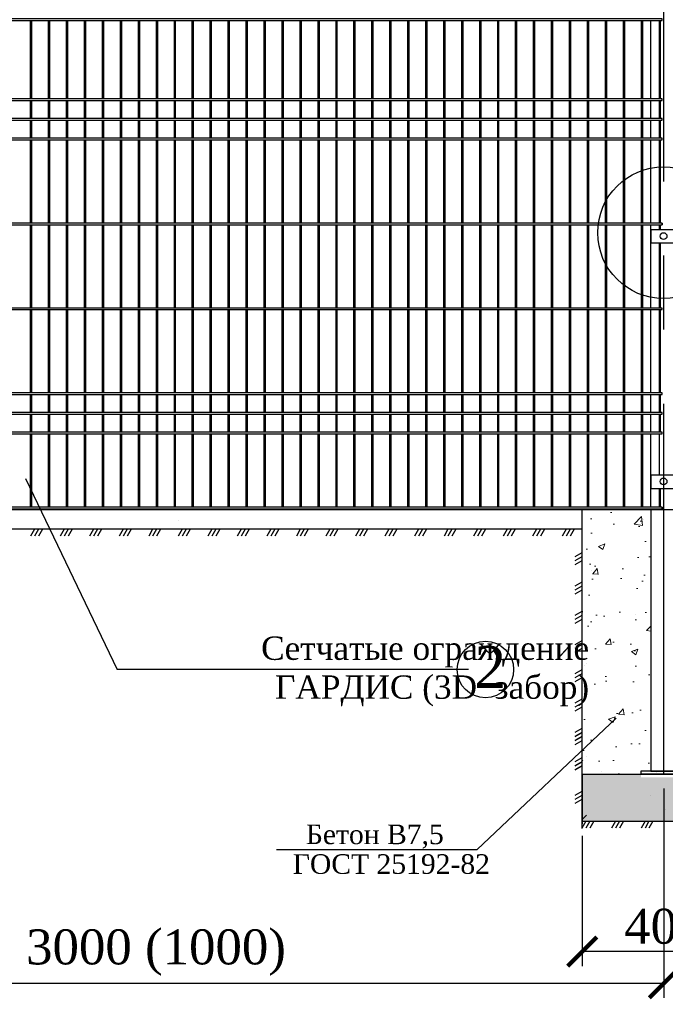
# Model space of a CAD drawing. Header units: inches. Extents: x 9403 to 10041, y 45 to 1090.
# Tile 30 of 41: x 9607 to 9662, y 534 to 618. Entities that reach past the tile are written whole.
import ezdxf
from ezdxf.enums import TextEntityAlignment as Align

# ---------------------------------------------------------------- set-up
doc = ezdxf.new("R2010")
doc.units = ezdxf.units.IN
doc.header["$MEASUREMENT"] = 0
doc.linetypes.add('CENTER', pattern=[50.8, 31.75, -6.35, 6.35, -6.35])
doc.linetypes.add('K5LT_BASIC', pattern=[0])
doc.layers.add('.', color=7, linetype='Continuous', lineweight=15)
doc.layers.add('Системный слой VIEW1', color=7, linetype='Continuous')
doc.styles.add('GOST', font='gost.shx', dxfattribs={"oblique": 15})
doc.styles.add('TIEMS', font='times.ttf')
doc.dimstyles.new('Copy of ISO-25', dxfattribs={"dimtxt": 3, "dimasz": 2.5, "dimexe": 1.25, "dimexo": 0.625, "dimtad": 1, "dimlfac": 100, "dimtxsty": 'GOST', "dimblk": 'ARCHTICK', "dimcen": 2.5, "dimadec": 0, "dimazin": 0, "dimtfac": 1, "dimtmove": 0, "dimatfit": 3, "dimldrblk": 'ARCHTICK', "dimfxl": 1, "dimarcsym": 0})

# ---------------------------------------------------------------- blocks, each defined once
blk = doc.blocks.new('_ArchTick')
at = {"color": 0, "linetype": 'ByBlock', "const_width": 0.15}
blk.add_lwpolyline([(-0.5, -0.5), (0.5, 0.5)], dxfattribs=at)
blk = doc.blocks.new('*D345')
at = {"color": 0, "lineweight": -2, "transparency": 16777216}
for p, q in [((9575.104, 552.153), (9575.104, 534.203)), ((9662.184, 552.153), (9662.184, 534.203)), ((9662.184, 535.453), (9575.104, 535.453))]:
    blk.add_line(p, q, dxfattribs=at)
at = {"layer": 'Defpoints', "color": 0, "transparency": 16777216}
for p in [(9575.104, 552.778), (9662.184, 552.778), (9575.104, 535.453)]:
    blk.add_point(p, dxfattribs=at)
at = {"color": 0, "lineweight": -2, "transparency": 16777216, "xscale": 2.5, "yscale": 2.5, "zscale": 2.5, "rotation": 180}
blk.add_blockref('_ArchTick', (9575.104, 535.453), dxfattribs=at)
at = {"color": 0, "lineweight": -2, "transparency": 16777216, "xscale": 2.5, "yscale": 2.5, "zscale": 2.5}
blk.add_blockref('_ArchTick', (9662.184, 535.453), dxfattribs=at)
at = {"color": 0, "transparency": 16777216, "insert": (9618.644, 538.089), "char_height": 3, "attachment_point": 5, "style": 'TIEMS'}
blk.add_mtext('3000 (1000)', dxfattribs=at)
blk = doc.blocks.new('*D347')
at = {"color": 0, "lineweight": -2, "transparency": 16777216}
for p, q in [((9655.184, 548.088), (9655.184, 536.922)), ((9669.184, 548.088), (9669.184, 536.922)), ((9669.184, 538.172), (9655.184, 538.172))]:
    blk.add_line(p, q, dxfattribs=at)
at = {"layer": 'Defpoints', "color": 0, "transparency": 16777216}
for p in [(9655.184, 548.713), (9669.184, 548.713), (9655.184, 538.172)]:
    blk.add_point(p, dxfattribs=at)
at = {"color": 0, "lineweight": -2, "transparency": 16777216, "xscale": 2.5, "yscale": 2.5, "zscale": 2.5, "rotation": 180}
blk.add_blockref('_ArchTick', (9655.184, 538.172), dxfattribs=at)
at = {"color": 0, "lineweight": -2, "transparency": 16777216, "xscale": 2.5, "yscale": 2.5, "zscale": 2.5}
blk.add_blockref('_ArchTick', (9669.184, 538.172), dxfattribs=at)
at = {"color": 0, "transparency": 16777216, "insert": (9662.184, 540.323), "char_height": 3, "attachment_point": 5, "style": 'TIEMS'}
blk.add_mtext('400', dxfattribs=at)

msp = doc.modelspace()

# ---------------------------------------------------------------- hatches: boundary and pattern name
at = {"layer": '.', "linetype": 'ByBlock'}
h = msp.add_hatch(dxfattribs=at)
h.set_pattern_fill('AR-CONC', color=0, scale=0.8)
h.set_pattern_definition([(50, (6549.391, -797.6117), (5.7380815, -0.502017), [0.6, -6.6]), (355, (6549.391, -797.6117), (-1.110011, 6.017537), [0.48, -5.28]), (100.45144, (6549.869, -797.6535), (4.628071, 5.51552), [0.509922, -5.609137]), (46.1842, (6549.391, -796.012), (8.53793, -1.324154), [0.9, -9.9]), (96.63564, (6550.1026, -796.122), (7.477296, 7.792949), [0.764883, -8.41371]), (351.18416, (6549.391, -796.012), (7.477296, 7.792949), [0.72, -7.92]), (21, (6550.191, -796.4117), (4.7752564, -3.220951), [0.6, -6.6]), (326, (6550.191, -796.4117), (1.946523, 5.8012), [0.48, -5.28]), (71.45144, (6550.589, -796.68), (6.721779, 2.580249), [0.509922, -5.609137]), (37.5, (6549.391, -797.6117), (0.0972788, 2.6631508), [0, -5.216, 0, -5.36, 0, -5.3]), (7.5, (6549.391, -797.6117), (2.1045563, 3.1552937), [0, -3.056, 0, -5.096, 0, -2.02]), (327.5, (6547.607, -797.6117), (4.2705795, -0.180439), [0, -2, 0, -6.24, 0, -8.28]), (317.5, (6546.807, -797.6117), (4.6654894, 0.80084), [0, -2.6, 0, -4.144, 0, -5.88])])
h.paths.add_polyline_path([(9661.057, 576.06), (9655.176, 576.06), (9655.176, 553.384), (9661.14, 553.384), (9661.057, 553.444)])
h = msp.add_hatch(dxfattribs=at)
h.set_pattern_fill('GRAVEL', color=256, scale=0.8)
h.set_pattern_definition([(228.0127875, (6392.263434, -949.500063), (-6.4, -7.2), [0.1076288, -10.65527044]), (184.9697407, (6392.191434, -949.580063), (9.6, 0.8), [0.1846944, -18.28473981]), (132.510447, (6392.007434, -949.596063), (8, -8.8), [0.1302304, -12.89282608]), (267.273689, (6391.695434, -949.796063), (0.8, 16), [0.1681904, -16.65084643]), (292.8336542, (6391.687434, -949.964063), (-4, 9.6), [0.164924, -16.3274985]), (357.273689, (6391.751434, -950.116063), (-16, 0.8), [0.1681904, -16.65084643]), (37.6942405, (6391.919434, -950.124063), (-10.4, -8), [0.2224232, -22.01987884]), (72.2553284, (6392.095434, -949.988063), (5.6, 17.6), [0.2099904, -20.7890572]), (121.4295656, (6392.159434, -949.788063), (-6.4, 10.4), [0.16876, -16.70725849]), (175.2363583, (6392.071434, -949.644063), (8.8, -0.8), [0.1926656, -9.44061006]), (222.3974378, (6391.879434, -949.628063), (-9.6, -8.8), [0.2491584, -24.6667]), (138.8140748, (6392.487434, -949.80406), (-5.6, 4.8), [0.0850408, -8.41907585]), (171.4692344, (6392.423434, -949.748063), (10.4, -1.6), [0.1617896, -16.01720913]), (225, (6392.26343, -949.72406), (-1e-16, -0.8), [0.1131368, -1.01823405]), (203.1985905, (6392.20743, -949.62806), (4, 1.6), [0.0609264, -6.03169208]), (291.8014095, (6392.15143, -949.65206), (-0.8, 2.4), [0.0861624, -4.22196945]), (30.9637565, (6392.18343, -949.73206), (2.4, 1.6), [0.1399432, -4.52481832]), (161.565051, (6392.30343, -949.66006), (1.6, -0.8), [0.1011928, -2.42862933]), (16.3895403, (6391.687434, -949.652063), (8, 2.4), [0.14176, -14.03427612]), (70.346176, (6391.823434, -949.612063), (-3.2, -8.8), [0.1189288, -11.7739262]), (293.1985905, (6392.30343, -949.50006), (-1.6, 4), [0.121852, -5.97076648]), (343.6104597, (6392.351434, -949.612063), (-8, 2.4), [0.14176, -14.03427612]), (339.4439548, (6391.68743, -950.14806), (-4, 1.6), [0.136704, -6.698499]), (294.7751406, (6391.815434, -950.196063), (-4, 8.8), [0.1145424, -11.33971445]), (66.8014095, (6392.31143, -950.30006), (1.6, 4), [0.121852, -5.97076648]), (17.3540246, (6392.359434, -950.188063), (-10.4, -3.2), [0.1341048, -13.2763389]), (69.4439548, (6391.91943, -950.30006), (-1.6, -4), [0.068352, -6.766851]), (101.3099325, (6392.26343, -950.30006), (-0.8, 3.2), [0.040792, -4.03842361]), (165.9637565, (6392.25543, -950.26006), (2.4, -0.8), [0.164924, -3.1335605]), (186.009006, (6392.095434, -950.220063), (8, 0.8), [0.15284, -15.13113854]), (303.6900675, (6392.18343, -949.80406), (-0.8, 1.6), [0.1153776, -2.76906342]), (353.1572266, (6392.247434, -949.900063), (13.6, -1.6), [0.2014352, -19.9420501]), (60.945396, (6392.44743, -949.92406), (-3.2, -5.6), [0.0823648, -8.15413931]), (90, (6392.4874, -949.8521), (-0.8, 0.8), [0.048, -0.752]), (120.2564372, (6392.079434, -950.196063), (3.2, -5.6), [0.1111392, -11.002816]), (48.0127875, (6392.023434, -950.100063), (6.4, 7.2), [0.2152576, -10.54764164]), (0, (6392.1674, -949.9401), (0.8, 0.8), [0.208, -0.592]), (325.3048465, (6392.375434, -949.940063), (8, -5.6), [0.1264912, -12.52261944]), (254.054604, (6392.47943, -950.01206), (-0.8, -3.2), [0.1164816, -5.70760631]), (207.6459754, (6392.447434, -950.124063), (-15.2, -8), [0.189652, -18.77557935]), (175.4260787, (6392.279434, -950.212063), (-10.4, 0.8), [0.2006392, -19.86325873])])
h.paths.add_polyline_path([(9669.176, 553.382), (9664.175, 553.382), (9664.175, 553.119), (9660.215, 553.119), (9660.215, 553.382), (9655.176, 553.382), (9655.176, 549.344), (9669.176, 549.344)])

# ---------------------------------------------------------------- linework, layer by layer
at = {"color": 2, "linetype": 'CENTER'}
msp.add_line((9662.184, 553.384), (9662.184, 660.472), dxfattribs=at)
at = {"linetype": 'Continuous'}
for p in [(9607.443, 578.712), (9645.436, 562.347)]:
    msp.add_line(p, (9615.303, 562.347), dxfattribs=at)
at = {"linetype": 'ByBlock'}
msp.add_line((9661.064, 576.059), (9576.224, 576.06), dxfattribs=at)
at = {"color": 4}
msp.add_line((9582.266, 576.059), (9691.304, 576.059), dxfattribs=at)
at = {"color": 3}
for p, q in [((9620.585, 576.022), (9620.585, 576.022)), ((9655.184, 548.713), (9655.184, 576.059)), ((9660.098, 576.11), (9660.098, 576.11)), ((9661.032, 576.11), (9661.032, 576.11)), ((9620.546, 575.105), (9620.546, 575.105)), ((9660.412, 575.24), (9660.412, 575.24)), ((9655.184, 574.384), (9582.104, 574.384)), ((9656.012, 570.84), (9656.012, 570.84)), ((9659.783, 567.068), (9659.783, 567.068)), ((9661.041, 565.811), (9661.041, 565.811)), ((9655.383, 562.668), (9655.383, 562.668))]:
    msp.add_line(p, q, dxfattribs=at)
for p, q in [((9655.176, 549.346), (9655.176, 576.059)), ((9660.204, 553.624), (9660.204, 553.384)), ((9655.176, 553.384), (9669.176, 553.384)), ((9655.176, 549.346), (9669.176, 549.346)), ((9628.968, 546.919), (9646.188, 546.919))]:
    msp.add_line(p, q)
at = {"linetype": 'ByBlock', "ltscale": 8}
for p, q in [((9608.228, 574.384), (9607.886, 573.788)), ((9608.569, 574.384), (9608.228, 573.788)), ((9608.911, 574.384), (9608.569, 573.788)), ((9610.76, 574.384), (9610.419, 573.788)), ((9611.101, 574.384), (9610.76, 573.788)), ((9611.443, 574.384), (9611.101, 573.788)), ((9613.292, 574.384), (9612.951, 573.788)), ((9613.633, 574.384), (9613.292, 573.788)), ((9613.975, 574.384), (9613.633, 573.788)), ((9615.824, 574.384), (9615.483, 573.788)), ((9616.166, 574.384), (9615.824, 573.788)), ((9616.507, 574.384), (9616.166, 573.788)), ((9618.356, 574.384), (9618.015, 573.788)), ((9618.698, 574.384), (9618.356, 573.788)), ((9619.039, 574.384), (9618.698, 573.788)), ((9620.888, 574.384), (9620.547, 573.788)), ((9621.23, 574.384), (9620.888, 573.788)), ((9621.571, 574.384), (9621.23, 573.788)), ((9623.42, 574.384), (9623.079, 573.788)), ((9623.762, 574.384), (9623.42, 573.788)), ((9624.103, 574.384), (9623.762, 573.788)), ((9625.952, 574.384), (9625.611, 573.788)), ((9626.294, 574.384), (9625.952, 573.788)), ((9626.635, 574.384), (9626.294, 573.788)), ((9628.484, 574.384), (9628.143, 573.788)), ((9628.826, 574.384), (9628.484, 573.788)), ((9629.167, 574.384), (9628.826, 573.788)), ((9631.017, 574.384), (9630.675, 573.788)), ((9631.358, 574.384), (9631.017, 573.788)), ((9631.699, 574.384), (9631.358, 573.788)), ((9633.549, 574.384), (9633.207, 573.788)), ((9633.89, 574.384), (9633.549, 573.788)), ((9634.231, 574.384), (9633.89, 573.788)), ((9636.081, 574.384), (9635.739, 573.788)), ((9636.422, 574.384), (9636.081, 573.788)), ((9636.764, 574.384), (9636.422, 573.788)), ((9638.613, 574.384), (9638.271, 573.788)), ((9638.954, 574.384), (9638.613, 573.788)), ((9639.296, 574.384), (9638.954, 573.788)), ((9641.145, 574.384), (9640.803, 573.788)), ((9641.486, 574.384), (9641.145, 573.788)), ((9641.828, 574.384), (9641.486, 573.788)), ((9643.677, 574.384), (9643.336, 573.788)), ((9644.018, 574.384), (9643.677, 573.788)), ((9644.36, 574.384), (9644.018, 573.788)), ((9646.209, 574.384), (9645.868, 573.788)), ((9646.55, 574.384), (9646.209, 573.788)), ((9646.892, 574.384), (9646.55, 573.788)), ((9648.741, 574.384), (9648.4, 573.788)), ((9649.082, 574.384), (9648.741, 573.788)), ((9649.424, 574.384), (9649.082, 573.788)), ((9651.273, 574.384), (9650.932, 573.788)), ((9651.615, 574.384), (9651.273, 573.788)), ((9651.956, 574.384), (9651.615, 573.788)), ((9653.805, 574.384), (9653.464, 573.788)), ((9654.147, 574.384), (9653.805, 573.788)), ((9654.488, 574.384), (9654.147, 573.788)), ((9654.58, 572.034), (9655.176, 572.375)), ((9654.58, 571.692), (9655.176, 572.034)), ((9654.58, 571.351), (9655.176, 571.692)), ((9654.58, 569.525), (9655.176, 569.866)), ((9654.58, 569.184), (9655.176, 569.525)), ((9654.58, 568.842), (9655.176, 569.184)), ((9654.58, 567.016), (9655.176, 567.358)), ((9654.58, 566.675), (9655.176, 567.016)), ((9654.58, 566.333), (9655.176, 566.675)), ((9654.58, 564.508), (9655.176, 564.849)), ((9654.58, 564.166), (9655.176, 564.507)), ((9654.58, 563.825), (9655.176, 564.166)), ((9654.58, 561.999), (9655.176, 562.34)), ((9654.58, 561.657), (9655.176, 561.999)), ((9654.58, 561.316), (9655.176, 561.657)), ((9654.58, 559.49), (9655.176, 559.831)), ((9654.58, 559.149), (9655.176, 559.49)), ((9654.58, 558.807), (9655.176, 559.149)), ((9654.58, 556.981), (9655.176, 557.323)), ((9654.58, 556.64), (9655.176, 556.981)), ((9654.58, 556.606), (9655.176, 556.947)), ((9654.58, 556.298), (9655.176, 556.64)), ((9654.58, 556.264), (9655.176, 556.605)), ((9654.58, 555.923), (9655.176, 556.264)), ((9654.58, 554.473), (9655.176, 554.814)), ((9654.58, 554.131), (9655.176, 554.472)), ((9654.58, 554.097), (9655.176, 554.438)), ((9654.58, 553.79), (9655.176, 554.131)), ((9654.58, 553.755), (9655.176, 554.097)), ((9655.176, 553.414), (9655.176, 549.114)), ((9654.58, 551.588), (9655.176, 551.929)), ((9654.58, 551.247), (9655.176, 551.588)), ((9654.58, 550.905), (9655.176, 551.247)), ((9655.503, 549.346), (9655.162, 548.749)), ((9655.845, 549.346), (9655.503, 548.749)), ((9656.186, 549.346), (9655.845, 548.749)), ((9658.036, 549.346), (9657.694, 548.749)), ((9658.377, 549.346), (9658.036, 548.749)), ((9658.718, 549.346), (9658.377, 548.749)), ((9660.568, 549.346), (9660.226, 548.749)), ((9660.909, 549.346), (9660.568, 548.749)), ((9661.25, 549.346), (9660.909, 548.749))]:
    msp.add_line(p, q, dxfattribs=at)
at = {"ltscale": 0.5}
msp.add_line((9646.188, 546.919), (9658.098, 558.193), dxfattribs=at)
at = {"color": 2}
for p, q in [((9655.176, 554.531), (9655.226, 554.58)), ((9655.54, 554.895), (9655.54, 554.895)), ((9656.797, 553.637), (9656.797, 553.637)), ((9661.512, 553.563), (9661.512, 553.563)), ((9661.041, 551.594), (9661.041, 551.594)), ((9662.298, 550.337), (9662.298, 550.337)), ((9655.176, 549.502), (9655.54, 549.866)), ((9658.84, 549.394), (9658.84, 549.394))]:
    msp.add_line(p, q, dxfattribs=at)
at = {"ltscale": 0.2}
for p, q in [((9664.164, 553.624), (9660.204, 553.624)), ((9664.164, 553.384), (9660.204, 553.384))]:
    msp.add_line(p, q, dxfattribs=at)
at = {"linetype": 'ByBlock'}
for centre, radius in [((9662.158, 599.787), 5.644), ((9662.158, 599.496), 0.291), ((9662.158, 578.469), 0.291), ((9646.881, 562.347), 2.42)]:
    msp.add_circle(centre, radius, dxfattribs=at)
at = {"layer": 'Системный слой VIEW1', "linetype": 'K5LT_BASIC'}
for p, q in [((9607.868, 617.975), (9607.868, 611.255)), ((9608.008, 611.255), (9608.008, 617.975)), ((9609.408, 617.975), (9609.408, 611.255)), ((9609.548, 611.255), (9609.548, 617.975)), ((9610.948, 617.975), (9610.948, 611.255)), ((9611.088, 611.255), (9611.088, 617.975)), ((9612.488, 617.975), (9612.488, 611.255)), ((9612.628, 611.255), (9612.628, 617.975)), ((9614.028, 617.975), (9614.028, 611.255)), ((9614.168, 611.255), (9614.168, 617.975)), ((9615.568, 617.975), (9615.568, 611.255)), ((9615.708, 611.255), (9615.708, 617.975)), ((9617.108, 617.975), (9617.108, 611.255)), ((9617.248, 611.255), (9617.248, 617.975)), ((9618.648, 617.975), (9618.648, 611.255)), ((9618.788, 611.255), (9618.788, 617.975)), ((9620.188, 617.975), (9620.188, 611.255)), ((9620.328, 611.255), (9620.328, 617.975)), ((9621.728, 617.975), (9621.728, 611.255)), ((9621.868, 611.255), (9621.868, 617.975)), ((9623.268, 617.975), (9623.268, 611.255)), ((9623.408, 611.255), (9623.408, 617.975)), ((9624.808, 617.975), (9624.808, 611.255)), ((9624.948, 611.255), (9624.948, 617.975)), ((9626.348, 617.975), (9626.348, 611.255)), ((9626.488, 611.255), (9626.488, 617.975)), ((9627.888, 617.975), (9627.888, 611.255)), ((9628.028, 611.255), (9628.028, 617.975)), ((9629.428, 617.975), (9629.428, 611.255)), ((9629.568, 611.255), (9629.568, 617.975)), ((9630.968, 617.975), (9630.968, 611.255)), ((9631.108, 611.255), (9631.108, 617.975)), ((9632.508, 617.975), (9632.508, 611.255)), ((9632.648, 611.255), (9632.648, 617.975)), ((9634.048, 617.975), (9634.048, 611.255)), ((9634.188, 611.255), (9634.188, 617.975)), ((9635.588, 617.975), (9635.588, 611.255)), ((9635.728, 611.255), (9635.728, 617.975)), ((9637.128, 617.975), (9637.128, 611.255)), ((9637.268, 611.255), (9637.268, 617.975)), ((9638.668, 617.975), (9638.668, 611.255)), ((9638.808, 611.255), (9638.808, 617.975)), ((9640.208, 617.975), (9640.208, 611.255)), ((9640.348, 611.255), (9640.348, 617.975)), ((9641.748, 617.975), (9641.748, 611.255)), ((9641.888, 611.255), (9641.888, 617.975)), ((9643.288, 617.975), (9643.288, 611.255)), ((9643.428, 611.255), (9643.428, 617.975)), ((9644.828, 617.975), (9644.828, 611.255)), ((9644.968, 611.255), (9644.968, 617.975)), ((9646.368, 617.975), (9646.368, 611.255)), ((9646.508, 611.255), (9646.508, 617.975)), ((9647.908, 617.975), (9647.908, 611.255)), ((9648.048, 611.255), (9648.048, 617.975)), ((9649.448, 617.975), (9649.448, 611.255)), ((9649.588, 611.255), (9649.588, 617.975)), ((9650.988, 617.975), (9650.988, 611.255)), ((9651.128, 611.255), (9651.128, 617.975)), ((9652.528, 617.975), (9652.528, 611.255)), ((9652.668, 611.255), (9652.668, 617.975)), ((9654.068, 617.975), (9654.068, 611.255)), ((9654.208, 611.255), (9654.208, 617.975)), ((9655.608, 617.975), (9655.608, 611.255)), ((9655.748, 611.255), (9655.748, 617.975)), ((9657.148, 617.975), (9657.148, 611.255)), ((9657.288, 611.255), (9657.288, 617.975)), ((9658.688, 617.975), (9658.688, 611.255)), ((9658.828, 611.255), (9658.828, 617.975)), ((9660.228, 617.975), (9660.228, 611.255)), ((9660.368, 611.255), (9660.368, 617.975)), ((9661.768, 617.975), (9661.768, 611.255)), ((9661.908, 611.255), (9661.908, 617.975)), ((9607.868, 611.115), (9607.868, 609.575)), ((9608.008, 609.575), (9608.008, 611.115)), ((9609.408, 611.115), (9609.408, 609.575)), ((9609.548, 609.575), (9609.548, 611.115)), ((9610.948, 611.115), (9610.948, 609.575)), ((9611.088, 609.575), (9611.088, 611.115)), ((9612.488, 611.115), (9612.488, 609.575)), ((9612.628, 609.575), (9612.628, 611.115)), ((9614.028, 611.115), (9614.028, 609.575)), ((9614.168, 609.575), (9614.168, 611.115)), ((9615.568, 611.115), (9615.568, 609.575)), ((9615.708, 609.575), (9615.708, 611.115)), ((9617.108, 611.115), (9617.108, 609.575)), ((9617.248, 609.575), (9617.248, 611.115)), ((9618.648, 611.115), (9618.648, 609.575)), ((9618.788, 609.575), (9618.788, 611.115)), ((9620.188, 611.115), (9620.188, 609.575)), ((9620.328, 609.575), (9620.328, 611.115)), ((9621.728, 611.115), (9621.728, 609.575)), ((9621.868, 609.575), (9621.868, 611.115)), ((9623.268, 611.115), (9623.268, 609.575)), ((9623.408, 609.575), (9623.408, 611.115)), ((9624.808, 611.115), (9624.808, 609.575)), ((9624.948, 609.575), (9624.948, 611.115)), ((9626.348, 611.115), (9626.348, 609.575)), ((9626.488, 609.575), (9626.488, 611.115)), ((9627.888, 611.115), (9627.888, 609.575)), ((9628.028, 609.575), (9628.028, 611.115)), ((9629.428, 611.115), (9629.428, 609.575)), ((9629.568, 609.575), (9629.568, 611.115)), ((9630.968, 611.115), (9630.968, 609.575)), ((9631.108, 609.575), (9631.108, 611.115)), ((9632.508, 611.115), (9632.508, 609.575)), ((9632.648, 609.575), (9632.648, 611.115)), ((9634.048, 611.115), (9634.048, 609.575)), ((9634.188, 609.575), (9634.188, 611.115)), ((9635.588, 611.115), (9635.588, 609.575)), ((9635.728, 609.575), (9635.728, 611.115)), ((9637.128, 611.115), (9637.128, 609.575)), ((9637.268, 609.575), (9637.268, 611.115)), ((9638.668, 611.115), (9638.668, 609.575)), ((9638.808, 609.575), (9638.808, 611.115)), ((9640.208, 611.115), (9640.208, 609.575)), ((9640.348, 609.575), (9640.348, 611.115)), ((9641.748, 611.115), (9641.748, 609.575)), ((9641.888, 609.575), (9641.888, 611.115)), ((9643.288, 611.115), (9643.288, 609.575)), ((9643.428, 609.575), (9643.428, 611.115)), ((9644.828, 611.115), (9644.828, 609.575)), ((9644.968, 609.575), (9644.968, 611.115)), ((9646.368, 611.115), (9646.368, 609.575)), ((9646.508, 609.575), (9646.508, 611.115)), ((9647.908, 611.115), (9647.908, 609.575)), ((9648.048, 609.575), (9648.048, 611.115)), ((9649.448, 611.115), (9649.448, 609.575)), ((9649.588, 609.575), (9649.588, 611.115)), ((9650.988, 611.115), (9650.988, 609.575)), ((9651.128, 609.575), (9651.128, 611.115)), ((9652.528, 611.115), (9652.528, 609.575)), ((9652.668, 609.575), (9652.668, 611.115)), ((9654.068, 611.115), (9654.068, 609.575)), ((9654.208, 609.575), (9654.208, 611.115)), ((9655.608, 611.115), (9655.608, 609.575)), ((9655.748, 609.575), (9655.748, 611.115)), ((9657.148, 611.115), (9657.148, 609.575)), ((9657.288, 609.575), (9657.288, 611.115)), ((9658.688, 611.115), (9658.688, 609.575)), ((9658.828, 609.575), (9658.828, 611.115)), ((9660.228, 611.115), (9660.228, 609.575)), ((9660.368, 609.575), (9660.368, 611.115)), ((9661.768, 611.115), (9661.768, 609.575)), ((9661.908, 609.575), (9661.908, 611.115)), ((9607.868, 609.435), (9607.868, 607.895)), ((9608.008, 607.895), (9608.008, 609.435)), ((9609.408, 609.435), (9609.408, 607.895)), ((9609.548, 607.895), (9609.548, 609.435)), ((9610.948, 609.435), (9610.948, 607.895)), ((9611.088, 607.895), (9611.088, 609.435)), ((9612.488, 609.435), (9612.488, 607.895)), ((9612.628, 607.895), (9612.628, 609.435)), ((9614.028, 609.435), (9614.028, 607.895)), ((9614.168, 607.895), (9614.168, 609.435)), ((9615.568, 609.435), (9615.568, 607.895)), ((9615.708, 607.895), (9615.708, 609.435)), ((9617.108, 609.435), (9617.108, 607.895)), ((9617.248, 607.895), (9617.248, 609.435)), ((9618.648, 609.435), (9618.648, 607.895)), ((9618.788, 607.895), (9618.788, 609.435)), ((9620.188, 609.435), (9620.188, 607.895)), ((9620.328, 607.895), (9620.328, 609.435)), ((9621.728, 609.435), (9621.728, 607.895)), ((9621.868, 607.895), (9621.868, 609.435)), ((9623.268, 609.435), (9623.268, 607.895)), ((9623.408, 607.895), (9623.408, 609.435)), ((9624.808, 609.435), (9624.808, 607.895)), ((9624.948, 607.895), (9624.948, 609.435)), ((9626.348, 609.435), (9626.348, 607.895)), ((9626.488, 607.895), (9626.488, 609.435)), ((9627.888, 609.435), (9627.888, 607.895)), ((9628.028, 607.895), (9628.028, 609.435)), ((9629.428, 609.435), (9629.428, 607.895)), ((9629.568, 607.895), (9629.568, 609.435)), ((9630.968, 609.435), (9630.968, 607.895)), ((9631.108, 607.895), (9631.108, 609.435)), ((9632.508, 609.435), (9632.508, 607.895)), ((9632.648, 607.895), (9632.648, 609.435)), ((9634.048, 609.435), (9634.048, 607.895)), ((9634.188, 607.895), (9634.188, 609.435)), ((9635.588, 609.435), (9635.588, 607.895)), ((9635.728, 607.895), (9635.728, 609.435)), ((9637.128, 609.435), (9637.128, 607.895)), ((9637.268, 607.895), (9637.268, 609.435)), ((9638.668, 609.435), (9638.668, 607.895)), ((9638.808, 607.895), (9638.808, 609.435)), ((9640.208, 609.435), (9640.208, 607.895)), ((9640.348, 607.895), (9640.348, 609.435)), ((9641.748, 609.435), (9641.748, 607.895)), ((9641.888, 607.895), (9641.888, 609.435)), ((9643.288, 609.435), (9643.288, 607.895)), ((9643.428, 607.895), (9643.428, 609.435)), ((9644.828, 609.435), (9644.828, 607.895)), ((9644.968, 607.895), (9644.968, 609.435)), ((9646.368, 609.435), (9646.368, 607.895)), ((9646.508, 607.895), (9646.508, 609.435)), ((9647.908, 609.435), (9647.908, 607.895)), ((9648.048, 607.895), (9648.048, 609.435)), ((9649.448, 609.435), (9649.448, 607.895)), ((9649.588, 607.895), (9649.588, 609.435)), ((9650.988, 609.435), (9650.988, 607.895)), ((9651.128, 607.895), (9651.128, 609.435)), ((9652.528, 609.435), (9652.528, 607.895)), ((9652.668, 607.895), (9652.668, 609.435)), ((9654.068, 609.435), (9654.068, 607.895)), ((9654.208, 607.895), (9654.208, 609.435)), ((9655.608, 609.435), (9655.608, 607.895)), ((9655.748, 607.895), (9655.748, 609.435)), ((9657.148, 609.435), (9657.148, 607.895)), ((9657.288, 607.895), (9657.288, 609.435)), ((9658.688, 609.435), (9658.688, 607.895)), ((9658.828, 607.895), (9658.828, 609.435)), ((9660.228, 609.435), (9660.228, 607.895)), ((9660.368, 607.895), (9660.368, 609.435)), ((9661.768, 609.435), (9661.768, 607.895)), ((9661.908, 607.895), (9661.908, 609.435)), ((9607.868, 607.755), (9607.868, 600.615)), ((9608.008, 600.615), (9608.008, 607.755)), ((9609.408, 607.755), (9609.408, 600.615)), ((9609.548, 600.615), (9609.548, 607.755)), ((9610.948, 607.755), (9610.948, 600.615)), ((9611.088, 600.615), (9611.088, 607.755)), ((9612.488, 607.755), (9612.488, 600.615)), ((9612.628, 600.615), (9612.628, 607.755)), ((9614.028, 607.755), (9614.028, 600.615)), ((9614.168, 600.615), (9614.168, 607.755)), ((9615.568, 607.755), (9615.568, 600.615)), ((9615.708, 600.615), (9615.708, 607.755)), ((9617.108, 607.755), (9617.108, 600.615)), ((9617.248, 600.615), (9617.248, 607.755)), ((9618.648, 607.755), (9618.648, 600.615)), ((9618.788, 600.615), (9618.788, 607.755)), ((9620.188, 607.755), (9620.188, 600.615)), ((9620.328, 600.615), (9620.328, 607.755)), ((9621.728, 607.755), (9621.728, 600.615)), ((9621.868, 600.615), (9621.868, 607.755)), ((9623.268, 607.755), (9623.268, 600.615)), ((9623.408, 600.615), (9623.408, 607.755)), ((9624.808, 607.755), (9624.808, 600.615)), ((9624.948, 600.615), (9624.948, 607.755)), ((9626.348, 607.755), (9626.348, 600.615)), ((9626.488, 600.615), (9626.488, 607.755)), ((9627.888, 607.755), (9627.888, 600.615)), ((9628.028, 600.615), (9628.028, 607.755)), ((9629.428, 607.755), (9629.428, 600.615)), ((9629.568, 600.615), (9629.568, 607.755)), ((9630.968, 607.755), (9630.968, 600.615)), ((9631.108, 600.615), (9631.108, 607.755)), ((9632.508, 607.755), (9632.508, 600.615)), ((9632.648, 600.615), (9632.648, 607.755)), ((9634.048, 607.755), (9634.048, 600.615)), ((9634.188, 600.615), (9634.188, 607.755)), ((9635.588, 607.755), (9635.588, 600.615)), ((9635.728, 600.615), (9635.728, 607.755)), ((9637.128, 607.755), (9637.128, 600.615)), ((9637.268, 600.615), (9637.268, 607.755)), ((9638.668, 607.755), (9638.668, 600.615)), ((9638.808, 600.615), (9638.808, 607.755)), ((9640.208, 607.755), (9640.208, 600.615)), ((9640.348, 600.615), (9640.348, 607.755)), ((9641.748, 607.755), (9641.748, 600.615)), ((9641.888, 600.615), (9641.888, 607.755)), ((9643.288, 607.755), (9643.288, 600.615)), ((9643.428, 600.615), (9643.428, 607.755)), ((9644.828, 607.755), (9644.828, 600.615)), ((9644.968, 600.615), (9644.968, 607.755)), ((9646.368, 607.755), (9646.368, 600.615)), ((9646.508, 600.615), (9646.508, 607.755)), ((9647.908, 607.755), (9647.908, 600.615)), ((9648.048, 600.615), (9648.048, 607.755)), ((9649.448, 607.755), (9649.448, 600.615)), ((9649.588, 600.615), (9649.588, 607.755)), ((9650.988, 607.755), (9650.988, 600.615)), ((9651.128, 600.615), (9651.128, 607.755)), ((9652.528, 607.755), (9652.528, 600.615)), ((9652.668, 600.615), (9652.668, 607.755)), ((9654.068, 607.755), (9654.068, 600.615)), ((9654.208, 600.615), (9654.208, 607.755)), ((9655.608, 607.755), (9655.608, 600.615)), ((9655.748, 600.615), (9655.748, 607.755)), ((9657.148, 607.755), (9657.148, 600.615)), ((9657.288, 600.615), (9657.288, 607.755)), ((9658.688, 607.755), (9658.688, 600.615)), ((9658.828, 600.615), (9658.828, 607.755)), ((9660.228, 607.755), (9660.228, 600.615)), ((9660.368, 600.615), (9660.368, 607.755)), ((9661.768, 607.755), (9661.768, 600.615)), ((9661.908, 600.615), (9661.908, 607.755)), ((9607.868, 600.475), (9607.868, 593.335)), ((9608.008, 593.335), (9608.008, 600.475)), ((9609.408, 600.475), (9609.408, 593.335)), ((9609.548, 593.335), (9609.548, 600.475)), ((9610.948, 600.475), (9610.948, 593.335)), ((9611.088, 593.335), (9611.088, 600.475)), ((9612.488, 600.475), (9612.488, 593.335)), ((9612.628, 593.335), (9612.628, 600.475)), ((9614.028, 600.475), (9614.028, 593.335)), ((9614.168, 593.335), (9614.168, 600.475)), ((9615.568, 600.475), (9615.568, 593.335)), ((9615.708, 593.335), (9615.708, 600.475)), ((9617.108, 600.475), (9617.108, 593.335)), ((9617.248, 593.335), (9617.248, 600.475)), ((9618.648, 600.475), (9618.648, 593.335)), ((9618.788, 593.335), (9618.788, 600.475)), ((9620.188, 600.475), (9620.188, 593.335)), ((9620.328, 593.335), (9620.328, 600.475)), ((9621.728, 600.475), (9621.728, 593.335)), ((9621.868, 593.335), (9621.868, 600.475)), ((9623.268, 600.475), (9623.268, 593.335)), ((9623.408, 593.335), (9623.408, 600.475)), ((9624.808, 600.475), (9624.808, 593.335)), ((9624.948, 593.335), (9624.948, 600.475)), ((9626.348, 600.475), (9626.348, 593.335)), ((9626.488, 593.335), (9626.488, 600.475)), ((9627.888, 600.475), (9627.888, 593.335)), ((9628.028, 593.335), (9628.028, 600.475)), ((9629.428, 600.475), (9629.428, 593.335)), ((9629.568, 593.335), (9629.568, 600.475)), ((9630.968, 600.475), (9630.968, 593.335)), ((9631.108, 593.335), (9631.108, 600.475)), ((9632.508, 600.475), (9632.508, 593.335)), ((9632.648, 593.335), (9632.648, 600.475)), ((9634.048, 600.475), (9634.048, 593.335)), ((9634.188, 593.335), (9634.188, 600.475)), ((9635.588, 600.475), (9635.588, 593.335)), ((9635.728, 593.335), (9635.728, 600.475)), ((9637.128, 600.475), (9637.128, 593.335)), ((9637.268, 593.335), (9637.268, 600.475)), ((9638.668, 600.475), (9638.668, 593.335)), ((9638.808, 593.335), (9638.808, 600.475)), ((9640.208, 600.475), (9640.208, 593.335)), ((9640.348, 593.335), (9640.348, 600.475)), ((9641.748, 600.475), (9641.748, 593.335)), ((9641.888, 593.335), (9641.888, 600.475)), ((9643.288, 600.475), (9643.288, 593.335)), ((9643.428, 593.335), (9643.428, 600.475)), ((9644.828, 600.475), (9644.828, 593.335)), ((9644.968, 593.335), (9644.968, 600.475)), ((9646.368, 600.475), (9646.368, 593.335)), ((9646.508, 593.335), (9646.508, 600.475)), ((9647.908, 600.475), (9647.908, 593.335)), ((9648.048, 593.335), (9648.048, 600.475)), ((9649.448, 600.475), (9649.448, 593.335)), ((9649.588, 593.335), (9649.588, 600.475)), ((9650.988, 600.475), (9650.988, 593.335)), ((9651.128, 593.335), (9651.128, 600.475)), ((9652.528, 600.475), (9652.528, 593.335)), ((9652.668, 593.335), (9652.668, 600.475)), ((9654.068, 600.475), (9654.068, 593.335)), ((9654.208, 593.335), (9654.208, 600.475)), ((9655.608, 600.475), (9655.608, 593.335)), ((9655.748, 593.335), (9655.748, 600.475)), ((9657.148, 600.475), (9657.148, 593.335)), ((9657.288, 593.335), (9657.288, 600.475)), ((9658.688, 600.475), (9658.688, 593.335)), ((9658.828, 593.335), (9658.828, 600.475)), ((9660.228, 600.475), (9660.228, 593.335)), ((9660.368, 593.335), (9660.368, 600.475)), ((9661.768, 600.475), (9661.768, 600.027)), ((9661.908, 600.027), (9661.908, 600.475)), ((9662.048, 600.615), (9662.048, 600.475)), ((9661.768, 598.907), (9661.768, 593.335)), ((9661.908, 593.335), (9661.908, 598.907)), ((9607.868, 593.195), (9607.868, 586.055)), ((9608.008, 586.055), (9608.008, 593.195)), ((9609.408, 593.195), (9609.408, 586.055)), ((9609.548, 586.055), (9609.548, 593.195)), ((9610.948, 593.195), (9610.948, 586.055)), ((9611.088, 586.055), (9611.088, 593.195)), ((9612.488, 593.195), (9612.488, 586.055)), ((9612.628, 586.055), (9612.628, 593.195)), ((9614.028, 593.195), (9614.028, 586.055)), ((9614.168, 586.055), (9614.168, 593.195)), ((9615.568, 593.195), (9615.568, 586.055)), ((9615.708, 586.055), (9615.708, 593.195)), ((9617.108, 593.195), (9617.108, 586.055)), ((9617.248, 586.055), (9617.248, 593.195)), ((9618.648, 593.195), (9618.648, 586.055)), ((9618.788, 586.055), (9618.788, 593.195)), ((9620.188, 593.195), (9620.188, 586.055)), ((9620.328, 586.055), (9620.328, 593.195)), ((9621.728, 593.195), (9621.728, 586.055)), ((9621.868, 586.055), (9621.868, 593.195)), ((9623.268, 593.195), (9623.268, 586.055)), ((9623.408, 586.055), (9623.408, 593.195)), ((9624.808, 593.195), (9624.808, 586.055)), ((9624.948, 586.055), (9624.948, 593.195)), ((9626.348, 593.195), (9626.348, 586.055)), ((9626.488, 586.055), (9626.488, 593.195)), ((9627.888, 593.195), (9627.888, 586.055)), ((9628.028, 586.055), (9628.028, 593.195)), ((9629.428, 593.195), (9629.428, 586.055)), ((9629.568, 586.055), (9629.568, 593.195)), ((9630.968, 593.195), (9630.968, 586.055)), ((9631.108, 586.055), (9631.108, 593.195)), ((9632.508, 593.195), (9632.508, 586.055)), ((9632.648, 586.055), (9632.648, 593.195)), ((9634.048, 593.195), (9634.048, 586.055)), ((9634.188, 586.055), (9634.188, 593.195)), ((9635.588, 593.195), (9635.588, 586.055)), ((9635.728, 586.055), (9635.728, 593.195)), ((9637.128, 593.195), (9637.128, 586.055)), ((9637.268, 586.055), (9637.268, 593.195)), ((9638.668, 593.195), (9638.668, 586.055)), ((9638.808, 586.055), (9638.808, 593.195)), ((9640.208, 593.195), (9640.208, 586.055)), ((9640.348, 586.055), (9640.348, 593.195)), ((9641.748, 593.195), (9641.748, 586.055)), ((9641.888, 586.055), (9641.888, 593.195)), ((9643.288, 593.195), (9643.288, 586.055)), ((9643.428, 586.055), (9643.428, 593.195)), ((9644.828, 593.195), (9644.828, 586.055)), ((9644.968, 586.055), (9644.968, 593.195)), ((9646.368, 593.195), (9646.368, 586.055)), ((9646.508, 586.055), (9646.508, 593.195)), ((9647.908, 593.195), (9647.908, 586.055)), ((9648.048, 586.055), (9648.048, 593.195)), ((9649.448, 593.195), (9649.448, 586.055)), ((9649.588, 586.055), (9649.588, 593.195)), ((9650.988, 593.195), (9650.988, 586.055)), ((9651.128, 586.055), (9651.128, 593.195)), ((9652.528, 593.195), (9652.528, 586.055)), ((9652.668, 586.055), (9652.668, 593.195)), ((9654.068, 593.195), (9654.068, 586.055)), ((9654.208, 586.055), (9654.208, 593.195)), ((9655.608, 593.195), (9655.608, 586.055)), ((9655.748, 586.055), (9655.748, 593.195)), ((9657.148, 593.195), (9657.148, 586.055)), ((9657.288, 586.055), (9657.288, 593.195)), ((9658.688, 593.195), (9658.688, 586.055)), ((9658.828, 586.055), (9658.828, 593.195)), ((9660.228, 593.195), (9660.228, 586.055)), ((9660.368, 586.055), (9660.368, 593.195)), ((9661.768, 593.195), (9661.768, 586.055)), ((9661.908, 586.055), (9661.908, 593.195)), ((9607.868, 585.915), (9607.868, 584.375)), ((9608.008, 584.375), (9608.008, 585.915)), ((9609.408, 585.915), (9609.408, 584.375)), ((9609.548, 584.375), (9609.548, 585.915)), ((9610.948, 585.915), (9610.948, 584.375)), ((9611.088, 584.375), (9611.088, 585.915)), ((9612.488, 585.915), (9612.488, 584.375)), ((9612.628, 584.375), (9612.628, 585.915)), ((9614.028, 585.915), (9614.028, 584.375)), ((9614.168, 584.375), (9614.168, 585.915)), ((9615.568, 585.915), (9615.568, 584.375)), ((9615.708, 584.375), (9615.708, 585.915)), ((9617.108, 585.915), (9617.108, 584.375)), ((9617.248, 584.375), (9617.248, 585.915)), ((9618.648, 585.915), (9618.648, 584.375)), ((9618.788, 584.375), (9618.788, 585.915)), ((9620.188, 585.915), (9620.188, 584.375)), ((9620.328, 584.375), (9620.328, 585.915)), ((9621.728, 585.915), (9621.728, 584.375)), ((9621.868, 584.375), (9621.868, 585.915)), ((9623.268, 585.915), (9623.268, 584.375)), ((9623.408, 584.375), (9623.408, 585.915)), ((9624.808, 585.915), (9624.808, 584.375)), ((9624.948, 584.375), (9624.948, 585.915)), ((9626.348, 585.915), (9626.348, 584.375)), ((9626.488, 584.375), (9626.488, 585.915)), ((9627.888, 585.915), (9627.888, 584.375)), ((9628.028, 584.375), (9628.028, 585.915)), ((9629.428, 585.915), (9629.428, 584.375)), ((9629.568, 584.375), (9629.568, 585.915)), ((9630.968, 585.915), (9630.968, 584.375)), ((9631.108, 584.375), (9631.108, 585.915)), ((9632.508, 585.915), (9632.508, 584.375)), ((9632.648, 584.375), (9632.648, 585.915)), ((9634.048, 585.915), (9634.048, 584.375)), ((9634.188, 584.375), (9634.188, 585.915)), ((9635.588, 585.915), (9635.588, 584.375)), ((9635.728, 584.375), (9635.728, 585.915)), ((9637.128, 585.915), (9637.128, 584.375)), ((9637.268, 584.375), (9637.268, 585.915)), ((9638.668, 585.915), (9638.668, 584.375)), ((9638.808, 584.375), (9638.808, 585.915)), ((9640.208, 585.915), (9640.208, 584.375)), ((9640.348, 584.375), (9640.348, 585.915)), ((9641.748, 585.915), (9641.748, 584.375)), ((9641.888, 584.375), (9641.888, 585.915)), ((9643.288, 585.915), (9643.288, 584.375)), ((9643.428, 584.375), (9643.428, 585.915)), ((9644.828, 585.915), (9644.828, 584.375)), ((9644.968, 584.375), (9644.968, 585.915)), ((9646.368, 585.915), (9646.368, 584.375)), ((9646.508, 584.375), (9646.508, 585.915)), ((9647.908, 585.915), (9647.908, 584.375)), ((9648.048, 584.375), (9648.048, 585.915)), ((9649.448, 585.915), (9649.448, 584.375)), ((9649.588, 584.375), (9649.588, 585.915)), ((9650.988, 585.915), (9650.988, 584.375)), ((9651.128, 584.375), (9651.128, 585.915)), ((9652.528, 585.915), (9652.528, 584.375)), ((9652.668, 584.375), (9652.668, 585.915)), ((9654.068, 585.915), (9654.068, 584.375)), ((9654.208, 584.375), (9654.208, 585.915)), ((9655.608, 585.915), (9655.608, 584.375)), ((9655.748, 584.375), (9655.748, 585.915)), ((9657.148, 585.915), (9657.148, 584.375)), ((9657.288, 584.375), (9657.288, 585.915)), ((9658.688, 585.915), (9658.688, 584.375)), ((9658.828, 584.375), (9658.828, 585.915)), ((9660.228, 585.915), (9660.228, 584.375)), ((9660.368, 584.375), (9660.368, 585.915)), ((9661.768, 585.915), (9661.768, 584.375)), ((9661.908, 584.375), (9661.908, 585.915)), ((9607.868, 584.235), (9607.868, 582.695)), ((9608.008, 582.695), (9608.008, 584.235)), ((9609.408, 584.235), (9609.408, 582.695)), ((9609.548, 582.695), (9609.548, 584.235)), ((9610.948, 584.235), (9610.948, 582.695)), ((9611.088, 582.695), (9611.088, 584.235)), ((9612.488, 584.235), (9612.488, 582.695)), ((9612.628, 582.695), (9612.628, 584.235)), ((9614.028, 584.235), (9614.028, 582.695)), ((9614.168, 582.695), (9614.168, 584.235)), ((9615.568, 584.235), (9615.568, 582.695)), ((9615.708, 582.695), (9615.708, 584.235)), ((9617.108, 584.235), (9617.108, 582.695)), ((9617.248, 582.695), (9617.248, 584.235)), ((9618.648, 584.235), (9618.648, 582.695)), ((9618.788, 582.695), (9618.788, 584.235)), ((9620.188, 584.235), (9620.188, 582.695)), ((9620.328, 582.695), (9620.328, 584.235)), ((9621.728, 584.235), (9621.728, 582.695)), ((9621.868, 582.695), (9621.868, 584.235)), ((9623.268, 584.235), (9623.268, 582.695)), ((9623.408, 582.695), (9623.408, 584.235)), ((9624.808, 584.235), (9624.808, 582.695)), ((9624.948, 582.695), (9624.948, 584.235)), ((9626.348, 584.235), (9626.348, 582.695)), ((9626.488, 582.695), (9626.488, 584.235)), ((9627.888, 584.235), (9627.888, 582.695)), ((9628.028, 582.695), (9628.028, 584.235)), ((9629.428, 584.235), (9629.428, 582.695)), ((9629.568, 582.695), (9629.568, 584.235)), ((9630.968, 584.235), (9630.968, 582.695)), ((9631.108, 582.695), (9631.108, 584.235)), ((9632.508, 584.235), (9632.508, 582.695)), ((9632.648, 582.695), (9632.648, 584.235)), ((9634.048, 584.235), (9634.048, 582.695)), ((9634.188, 582.695), (9634.188, 584.235)), ((9635.588, 584.235), (9635.588, 582.695)), ((9635.728, 582.695), (9635.728, 584.235)), ((9637.128, 584.235), (9637.128, 582.695)), ((9637.268, 582.695), (9637.268, 584.235)), ((9638.668, 584.235), (9638.668, 582.695)), ((9638.808, 582.695), (9638.808, 584.235)), ((9640.208, 584.235), (9640.208, 582.695)), ((9640.348, 582.695), (9640.348, 584.235)), ((9641.748, 584.235), (9641.748, 582.695)), ((9641.888, 582.695), (9641.888, 584.235)), ((9643.288, 584.235), (9643.288, 582.695)), ((9643.428, 582.695), (9643.428, 584.235)), ((9644.828, 584.235), (9644.828, 582.695)), ((9644.968, 582.695), (9644.968, 584.235)), ((9646.368, 584.235), (9646.368, 582.695)), ((9646.508, 582.695), (9646.508, 584.235)), ((9647.908, 584.235), (9647.908, 582.695)), ((9648.048, 582.695), (9648.048, 584.235)), ((9649.448, 584.235), (9649.448, 582.695)), ((9649.588, 582.695), (9649.588, 584.235)), ((9650.988, 584.235), (9650.988, 582.695)), ((9651.128, 582.695), (9651.128, 584.235)), ((9652.528, 584.235), (9652.528, 582.695)), ((9652.668, 582.695), (9652.668, 584.235)), ((9654.068, 584.235), (9654.068, 582.695)), ((9654.208, 582.695), (9654.208, 584.235)), ((9655.608, 584.235), (9655.608, 582.695)), ((9655.748, 582.695), (9655.748, 584.235)), ((9657.148, 584.235), (9657.148, 582.695)), ((9657.288, 582.695), (9657.288, 584.235)), ((9658.688, 584.235), (9658.688, 582.695)), ((9658.828, 582.695), (9658.828, 584.235)), ((9660.228, 584.235), (9660.228, 582.695)), ((9660.368, 582.695), (9660.368, 584.235)), ((9661.768, 584.235), (9661.768, 582.695)), ((9661.908, 582.695), (9661.908, 584.235)), ((9607.868, 582.555), (9607.868, 576.255)), ((9608.008, 576.255), (9608.008, 582.555)), ((9609.408, 582.555), (9609.408, 576.255)), ((9609.548, 576.255), (9609.548, 582.555)), ((9610.948, 582.555), (9610.948, 576.255)), ((9611.088, 576.255), (9611.088, 582.555)), ((9612.488, 582.555), (9612.488, 576.255)), ((9612.628, 576.255), (9612.628, 582.555)), ((9614.028, 582.555), (9614.028, 576.255)), ((9614.168, 576.255), (9614.168, 582.555)), ((9615.568, 582.555), (9615.568, 576.255)), ((9615.708, 576.255), (9615.708, 582.555)), ((9617.108, 582.555), (9617.108, 576.255)), ((9617.248, 576.255), (9617.248, 582.555)), ((9618.648, 582.555), (9618.648, 576.255)), ((9618.788, 576.255), (9618.788, 582.555)), ((9620.188, 582.555), (9620.188, 576.255)), ((9620.328, 576.255), (9620.328, 582.555)), ((9621.728, 582.555), (9621.728, 576.255)), ((9621.868, 576.255), (9621.868, 582.555)), ((9623.268, 582.555), (9623.268, 576.255)), ((9623.408, 576.255), (9623.408, 582.555)), ((9624.808, 582.555), (9624.808, 576.255)), ((9624.948, 576.255), (9624.948, 582.555)), ((9626.348, 582.555), (9626.348, 576.255)), ((9626.488, 576.255), (9626.488, 582.555)), ((9627.888, 582.555), (9627.888, 576.255)), ((9628.028, 576.255), (9628.028, 582.555)), ((9629.428, 582.555), (9629.428, 576.255)), ((9629.568, 576.255), (9629.568, 582.555)), ((9630.968, 582.555), (9630.968, 576.255)), ((9631.108, 576.255), (9631.108, 582.555)), ((9632.508, 582.555), (9632.508, 576.255)), ((9632.648, 576.255), (9632.648, 582.555)), ((9634.048, 582.555), (9634.048, 576.255)), ((9634.188, 576.255), (9634.188, 582.555)), ((9635.588, 582.555), (9635.588, 576.255)), ((9635.728, 576.255), (9635.728, 582.555)), ((9637.128, 582.555), (9637.128, 576.255)), ((9637.268, 576.255), (9637.268, 582.555)), ((9638.668, 582.555), (9638.668, 576.255)), ((9638.808, 576.255), (9638.808, 582.555)), ((9640.208, 582.555), (9640.208, 576.255)), ((9640.348, 576.255), (9640.348, 582.555)), ((9641.748, 582.555), (9641.748, 576.255)), ((9641.888, 576.255), (9641.888, 582.555)), ((9643.288, 582.555), (9643.288, 576.255)), ((9643.428, 576.255), (9643.428, 582.555)), ((9644.828, 582.555), (9644.828, 576.255)), ((9644.968, 576.255), (9644.968, 582.555)), ((9646.368, 582.555), (9646.368, 576.255)), ((9646.508, 576.255), (9646.508, 582.555)), ((9647.908, 582.555), (9647.908, 576.255)), ((9648.048, 576.255), (9648.048, 582.555)), ((9649.448, 582.555), (9649.448, 576.255)), ((9649.588, 576.255), (9649.588, 582.555)), ((9650.988, 582.555), (9650.988, 576.255)), ((9651.128, 576.255), (9651.128, 582.555)), ((9652.528, 582.555), (9652.528, 576.255)), ((9652.668, 576.255), (9652.668, 582.555)), ((9654.068, 582.555), (9654.068, 576.255)), ((9654.208, 576.255), (9654.208, 582.555)), ((9655.608, 582.555), (9655.608, 576.255)), ((9655.748, 576.255), (9655.748, 582.555)), ((9657.148, 582.555), (9657.148, 576.255)), ((9657.288, 576.255), (9657.288, 582.555)), ((9658.688, 582.555), (9658.688, 576.255)), ((9658.828, 576.255), (9658.828, 582.555)), ((9660.228, 582.555), (9660.228, 576.255)), ((9660.368, 576.255), (9660.368, 582.555)), ((9661.768, 582.555), (9661.768, 578.999)), ((9661.768, 577.879), (9661.768, 576.255)), ((9661.908, 576.255), (9661.908, 577.879)), ((9662.048, 576.255), (9662.048, 576.115))]:
    msp.add_line(p, q, dxfattribs=at)
at = {"layer": 'Системный слой VIEW1', "color": 5, "linetype": 'K5LT_BASIC'}
for p, q in [((9661.064, 611.255), (9661.064, 617.975)), ((9661.064, 609.575), (9661.064, 611.115)), ((9661.064, 607.895), (9661.064, 609.435)), ((9661.064, 600.615), (9661.064, 607.755)), ((9661.064, 593.335), (9661.064, 600.475)), ((9661.064, 586.055), (9661.064, 593.195)), ((9661.064, 584.375), (9661.064, 585.915)), ((9661.064, 582.695), (9661.064, 584.235)), ((9661.064, 576.255), (9661.064, 582.555)), ((9661.058, 576.059), (9661.057, 553.624)), ((9661.064, 576.059), (9663.304, 576.059)), ((9661.056, 553.624), (9663.296, 553.624))]:
    msp.add_line(p, q, dxfattribs=at)
at = {"layer": 'Системный слой VIEW1', "color": 1, "linetype": 'K5LT_BASIC'}
for p, q in [((9663.304, 578.999), (9661.064, 578.999)), ((9661.064, 578.999), (9661.064, 577.879)), ((9661.064, 577.879), (9663.304, 577.879))]:
    msp.add_line(p, q, dxfattribs=at)
at = {"layer": 'Системный слой VIEW1', "linetype": 'K5LT_BASIC'}
for points in [[(9575.248, 617.975), (9662.048, 617.975), (9662.048, 618.115), (9575.248, 618.115)], [(9575.248, 611.115), (9662.048, 611.115), (9662.048, 611.255), (9575.248, 611.255)], [(9575.248, 609.435), (9662.048, 609.435), (9662.048, 609.575), (9575.248, 609.575)], [(9575.248, 607.755), (9662.048, 607.755), (9662.048, 607.895), (9575.248, 607.895)], [(9575.248, 600.475), (9662.048, 600.475), (9662.048, 600.615), (9575.248, 600.615)], [(9575.248, 593.195), (9662.048, 593.195), (9662.048, 593.335), (9575.248, 593.335)], [(9575.248, 585.915), (9662.048, 585.915), (9662.048, 586.055), (9575.248, 586.055)], [(9575.248, 584.235), (9662.048, 584.235), (9662.048, 584.375), (9575.248, 584.375)], [(9575.248, 582.555), (9662.048, 582.555), (9662.048, 582.695), (9575.248, 582.695)], [(9575.248, 576.115), (9662.048, 576.115), (9662.048, 576.255), (9575.248, 576.255)]]:
    msp.add_lwpolyline(points, dxfattribs=at)
at = {"layer": 'Системный слой VIEW1', "color": 1}
msp.add_lwpolyline([(9663.304, 598.907), (9663.304, 600.027), (9661.064, 600.027), (9661.064, 598.907)], close=True, dxfattribs=at)

# ---------------------------------------------------------------- texts
at = {"color": 7, "style": 'TIEMS'}
msp.add_text('2', height=3.6, dxfattribs=at).set_placement((9645.936, 560.774))
at = {"linetype": 'Continuous', "ltscale": 2, "style": 'TIEMS'}
for s, p in [('Бетон В7,5', (9637.405, 547.383)), ('ГОСТ 25192-82', (9638.823, 544.838))]:
    msp.add_text(s, height=1.68, dxfattribs=at).set_placement(p, align=Align.CENTER)
at = {"color": 0, "insert": (9655.776, 559.194), "char_height": 2, "width": 52.6704, "attachment_point": 9, "style": 'TIEMS'}
msp.add_mtext('Сетчатые ограждение\\P ГАРДИС (3D  забор)', dxfattribs=at)

# ---------------------------------------------------------------- dimensions: what is measured, and where the dimension line sits
for base, p1, p2, text, picture, middle in [((9575.104, 535.453), (9662.184, 552.778), (9575.104, 552.778), '3000 (1000)', '*D345', (9618.644, 538.089)), ((9655.184, 538.172), (9669.184, 548.713), (9655.184, 548.713), '400', '*D347', (9662.184, 540.323))]:
    dim = msp.add_linear_dim(base=base, p1=p1, p2=p2, text=text, dimstyle='Copy of ISO-25', override={"dimdec": 0, "dimlfac": 20, "dimtxsty": 'TIEMS', "dimtdec": 0})
    dim.commit()
    dim.dimension.update_dxf_attribs({"geometry": picture, "text_midpoint": middle})

doc.saveas('drawing.dxf')
